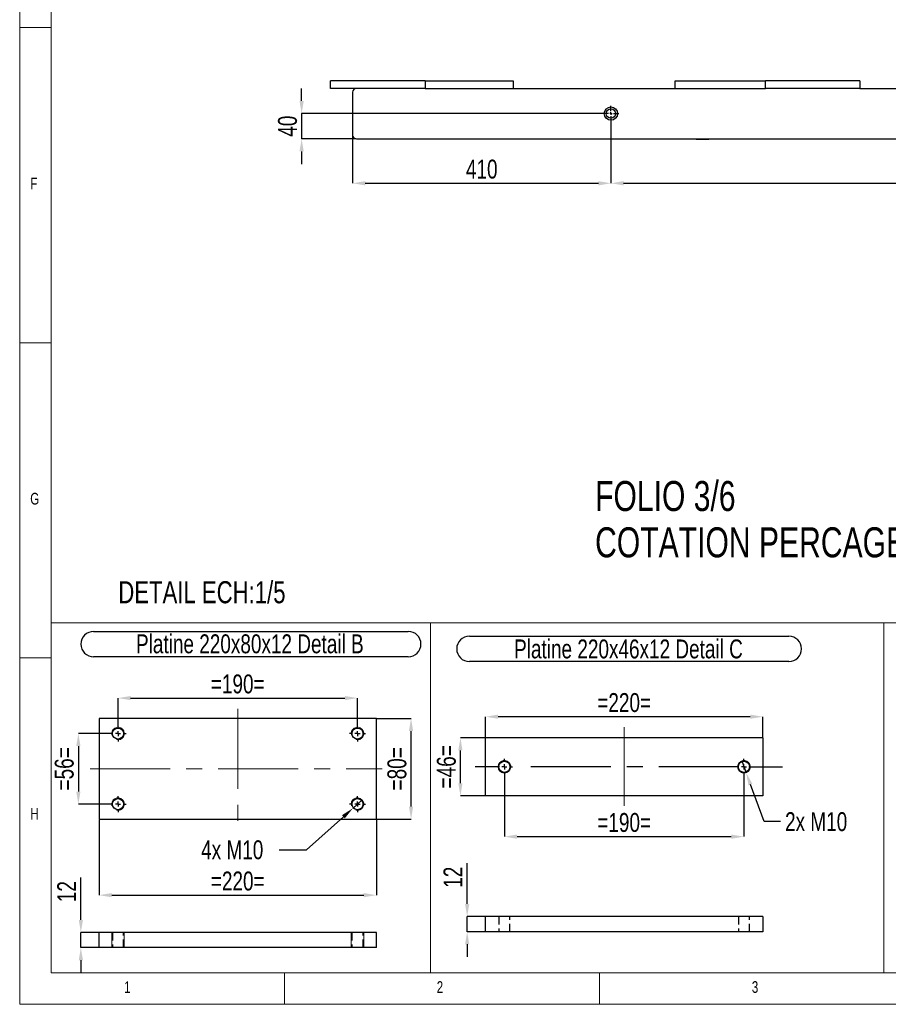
# Model space of a CAD drawing. Header units: millimetres. Extents: x 5 to 592, y 5 to 415.
# Tile 1 of 16: x 5 to 143, y 5 to 161. Entities that reach past the tile are written whole.
import ezdxf

# ---------------------------------------------------------------- set-up
doc = ezdxf.new("R2010")
doc.units = ezdxf.units.MM
doc.header["$PDSIZE"] = -1
doc.linetypes.add('CENTERX2', pattern=[20.32, 12.7, -2.54, 2.54, -2.54])
doc.linetypes.add('HIDDEN', pattern=[1.905, 1.27, -0.635])
for name, color, linetype in [('COTES', 1, 'Continuous'), ('NOTES', 6, 'Continuous'), ('TRAIT-FINS', 9, 'Continuous'), ('TRAIT-MIXTES', 3, 'CENTERX2'), ('TRAIT-TIRET', 2, 'HIDDEN')]:
    doc.layers.add(name, color=color, linetype=linetype)
doc.layers.add('TRAIT-FORT', color=4, linetype='Continuous', lineweight=25)
doc.styles.add('SLDTEXTSTYLE0', font='TXT', dxfattribs={"width": 0.75})
doc.dimstyles.new('SLDDIMSTYLE2', dxfattribs={"dimtxt": 3, "dimasz": 2, "dimexe": 0, "dimexo": 0.0625, "dimgap": 0.75, "dimtad": 1, "dimdec": 0, "dimlfac": 10, "dimrnd": 1e-09, "dimzin": 12, "dimdsep": 46, "dimtxsty": 'SLDTEXTSTYLE0', "dimsah": 1, "dimcen": 0.09, "dimadec": 0, "dimazin": 3, "dimtfac": 1, "dimtdec": 0, "dimtofl": 0, "dimtmove": 0, "dimatfit": 3, "dimfxl": 1, "dimfrac": 2, "dimtolj": 1, "dimtzin": 12, "dimarcsym": 0})
doc.dimstyles.new('SLDDIMSTYLE3', dxfattribs={"dimtxt": 3, "dimasz": 2, "dimexe": 0, "dimexo": 0.0625, "dimgap": 0.75, "dimtad": 1, "dimdec": 0, "dimlfac": 10, "dimrnd": 1e-09, "dimzin": 12, "dimdsep": 46, "dimtxsty": 'SLDTEXTSTYLE0', "dimsah": 1, "dimcen": 0.09, "dimadec": 0, "dimazin": 3, "dimtfac": 1, "dimtdec": 0, "dimtmove": 0, "dimatfit": 0, "dimfxl": 1, "dimfrac": 2, "dimtolj": 1, "dimtzin": 12, "dimarcsym": 0})
doc.dimstyles.new('SLDDIMSTYLE4', dxfattribs={"dimtxt": 3, "dimasz": 2, "dimexe": 0, "dimexo": 0.0625, "dimgap": 0.75, "dimtad": 0, "dimtih": 1, "dimtoh": 1, "dimdec": 0, "dimlfac": 5, "dimrnd": 1e-09, "dimzin": 12, "dimdsep": 46, "dimtxsty": 'SLDTEXTSTYLE0', "dimblk1": 'NONE', "dimsah": 1, "dimcen": 0, "dimadec": 0, "dimazin": 3, "dimtfac": 1, "dimtdec": 0, "dimtmove": 0, "dimatfit": 3, "dimldrblk": 'NONE', "dimfxl": 1, "dimfrac": 2, "dimtolj": 1, "dimtzin": 12, "dimarcsym": 0})
doc.dimstyles.new('SLDDIMSTYLE5', dxfattribs={"dimtxt": 3, "dimasz": 2, "dimexe": 0, "dimexo": 0.0625, "dimgap": 0.75, "dimtad": 1, "dimdec": 0, "dimlfac": 5, "dimrnd": 1e-09, "dimzin": 12, "dimdsep": 46, "dimtxsty": 'SLDTEXTSTYLE0', "dimsah": 1, "dimcen": 0.09, "dimadec": 0, "dimazin": 3, "dimtfac": 1, "dimtdec": 0, "dimtmove": 0, "dimatfit": 0, "dimfxl": 1, "dimfrac": 2, "dimtolj": 1, "dimtzin": 12, "dimarcsym": 0})
doc.dimstyles.new('SLDDIMSTYLE6', dxfattribs={"dimtxt": 3, "dimasz": 2, "dimexe": 0, "dimexo": 0.0625, "dimgap": 0.75, "dimtad": 1, "dimdec": 0, "dimlfac": 5, "dimrnd": 1e-09, "dimzin": 12, "dimdsep": 46, "dimtxsty": 'SLDTEXTSTYLE0', "dimsah": 1, "dimcen": 0.09, "dimadec": 0, "dimazin": 3, "dimtfac": 1, "dimtdec": 0, "dimtofl": 0, "dimtmove": 0, "dimatfit": 3, "dimfxl": 1, "dimfrac": 2, "dimtolj": 1, "dimtzin": 12, "dimarcsym": 0})

# ---------------------------------------------------------------- blocks, each defined once
blk = doc.blocks.new('SW_NOTE_1')
at = {"layer": 'NOTES', "color": 0, "attachment_point": 1, "style": 'SLDTEXTSTYLE0'}
for s, insert, char_height in [('FOLIO 3/6', (0, 6.14), 4.762), ('COTATION PERCAGES KIT SISMIQUE SUR LE FOLIO 6', (0, -1.21), 4.7625)]:
    blk.add_mtext(s, dxfattribs=dict(at, insert=insert, char_height=char_height))
blk = doc.blocks.new('_D_23')
at = {"layer": 'COTES', "color": 0, "lineweight": -2, "transparency": 16777216}
for p, q in [((119.58, 43.63), (120.27, 41.75)), ((123.13, 33.99), (120.96, 39.88)), ((125.7, 33.99), (123.13, 33.99))]:
    blk.add_line(p, q, dxfattribs=at)
at = {"layer": 'COTES', "color": 0, "transparency": 16777216}
blk.add_solid([(121.27, 39.99), (120.65, 39.76), (120.27, 41.75)], dxfattribs=at)
at = {"layer": 'Defpoints', "color": 0, "transparency": 16777216}
for p in [(119.58, 43.63), (120.27, 41.75)]:
    blk.add_point(p, dxfattribs=at)
at = {"layer": 'COTES', "color": 0, "transparency": 16777216, "insert": (126.45, 35.49), "char_height": 3, "attachment_point": 1, "style": 'SLDTEXTSTYLE0'}
blk.add_mtext('\\A1;2x M10', dxfattribs=at)
blk = doc.blocks.new('_None')
blk = doc.blocks.new('_D_24')
at = {"layer": 'COTES', "color": 0, "lineweight": -2, "transparency": 16777216}
for p, q in [((78.86, 47.29), (74.94, 47.29)), ((74.94, 40.09), (74.94, 45.29)), ((78.86, 38.09), (74.94, 38.09))]:
    blk.add_line(p, q, dxfattribs=at)
at = {"layer": 'COTES', "color": 0, "transparency": 16777216}
for points in [[(74.6, 45.29), (75.27, 45.29), (74.94, 47.29)], [(74.6, 40.09), (75.27, 40.09), (74.94, 38.09)]]:
    blk.add_solid(points, dxfattribs=at)
at = {"layer": 'Defpoints', "color": 0, "transparency": 16777216}
for p in [(74.94, 47.29), (78.92, 47.29), (78.92, 38.09)]:
    blk.add_point(p, dxfattribs=at)
at = {"layer": 'COTES', "color": 0, "transparency": 16777216, "insert": (71.19, 42.69), "char_height": 3, "attachment_point": 2, "rotation": 90, "style": 'SLDTEXTSTYLE0'}
blk.add_mtext('\\A1;=46=', dxfattribs=at)
blk = doc.blocks.new('_D_25')
at = {"layer": 'COTES', "color": 0, "lineweight": -2, "transparency": 16777216}
for p, q in [((81.92, 41.35), (81.92, 31.61)), ((119.92, 41.35), (119.92, 31.61)), ((83.92, 31.61), (117.92, 31.61))]:
    blk.add_line(p, q, dxfattribs=at)
at = {"layer": 'COTES', "color": 0, "transparency": 16777216}
for points in [[(83.92, 31.94), (83.92, 31.27), (81.92, 31.61)], [(117.92, 31.94), (117.92, 31.27), (119.92, 31.61)]]:
    blk.add_solid(points, dxfattribs=at)
at = {"layer": 'Defpoints', "color": 0, "transparency": 16777216}
for p in [(81.92, 41.41), (119.92, 41.41), (119.92, 31.61)]:
    blk.add_point(p, dxfattribs=at)
at = {"layer": 'COTES', "color": 0, "transparency": 16777216, "insert": (100.92, 35.36), "char_height": 3, "attachment_point": 2, "style": 'SLDTEXTSTYLE0'}
blk.add_mtext('\\A1;=190=', dxfattribs=at)
blk = doc.blocks.new('_D_26')
at = {"layer": 'COTES', "color": 0, "lineweight": -2, "transparency": 16777216}
for p, q in [((78.92, 47.36), (78.92, 50.64)), ((120.92, 50.64), (80.92, 50.64)), ((122.92, 47.36), (122.92, 50.64))]:
    blk.add_line(p, q, dxfattribs=at)
at = {"layer": 'COTES', "color": 0, "transparency": 16777216}
for points in [[(80.92, 50.98), (80.92, 50.31), (78.92, 50.64)], [(120.92, 50.98), (120.92, 50.31), (122.92, 50.64)]]:
    blk.add_solid(points, dxfattribs=at)
at = {"layer": 'Defpoints', "color": 0, "transparency": 16777216}
for p in [(78.92, 50.64), (78.92, 47.29), (122.92, 47.29)]:
    blk.add_point(p, dxfattribs=at)
at = {"layer": 'COTES', "color": 0, "transparency": 16777216, "insert": (100.92, 54.39), "char_height": 3, "attachment_point": 2, "style": 'SLDTEXTSTYLE0'}
blk.add_mtext('\\A1;=220=', dxfattribs=at)
blk = doc.blocks.new('SW_NOTE_4')
at = {"layer": 'NOTES', "color": 0}
for p, q in [((-0.07, 4.39), (50.62, 4.39)), ((50.62, 0.37), (-0.07, 0.37))]:
    blk.add_line(p, q, dxfattribs=at)
for centre, start, end in [((-0.07, 2.38), 90, 270), ((50.62, 2.38), 270, 90)]:
    blk.add_arc(centre, 2.01, start, end, dxfattribs=at)
at = {"layer": 'NOTES', "color": 0, "insert": (25.17, 3.87), "char_height": 3, "attachment_point": 2, "style": 'SLDTEXTSTYLE0'}
blk.add_mtext('Platine 220x46x12 Detail C', dxfattribs=at)
blk = doc.blocks.new('SW_CENTERMARKSYMBOL_10')
at = {"layer": 'TRAIT-MIXTES', "color": 0}
for p, q in [((-0.8, 0), (-4.63, 0)), ((0, 0), (-0.4, 0)), ((0, 0.8), (0, 1.28)), ((0, 0), (0, 0.4)), ((0, 0), (0, -0.4)), ((0, 0), (0.4, 0)), ((0.8, 0), (1.28, 0)), ((0, -0.8), (0, -1.28))]:
    blk.add_line(p, q, dxfattribs=at)
blk = doc.blocks.new('SW_CENTERMARKSYMBOL_11')
at = {"layer": 'TRAIT-MIXTES', "color": 0}
for p, q in [((-0.8, 0), (-35.9, 0)), ((0, 0), (-0.4, 0)), ((0, 0.8), (0, 1.28)), ((0, 0), (0, 0.4)), ((0, 0), (0, -0.4)), ((0, 0), (0.4, 0)), ((0.8, 0), (6.14, 0)), ((0, -0.8), (0, -1.28))]:
    blk.add_line(p, q, dxfattribs=at)
blk = doc.blocks.new('_D_32')
at = {"layer": 'COTES', "color": 0, "lineweight": -2, "transparency": 16777216}
for p, q in [((76, 20.92), (76, 27.42)), ((78.86, 18.92), (76, 18.92)), ((76, 16.52), (76, 18.92)), ((78.86, 16.52), (76, 16.52)), ((76, 14.52), (76, 12.52))]:
    blk.add_line(p, q, dxfattribs=at)
at = {"layer": 'COTES', "color": 0, "transparency": 16777216}
for points in [[(75.67, 20.92), (76.34, 20.92), (76, 18.92)], [(75.67, 14.52), (76.34, 14.52), (76, 16.52)]]:
    blk.add_solid(points, dxfattribs=at)
at = {"layer": 'Defpoints', "color": 0, "transparency": 16777216}
for p in [(76, 18.92), (78.92, 18.92), (78.92, 16.52)]:
    blk.add_point(p, dxfattribs=at)
at = {"layer": 'COTES', "color": 0, "transparency": 16777216, "insert": (72.25, 25.17), "char_height": 3, "attachment_point": 2, "rotation": 90, "style": 'SLDTEXTSTYLE0'}
blk.add_mtext('\\A1;12', dxfattribs=at)
blk = doc.blocks.new('_D_40')
at = {"layer": 'COTES', "color": 0, "lineweight": -2, "transparency": 16777216}
for p, q in [((98.82, 145.05), (98.82, 135.3)), ((229.82, 145.05), (229.82, 135.3)), ((100.82, 135.3), (227.82, 135.3))]:
    blk.add_line(p, q, dxfattribs=at)
at = {"layer": 'COTES', "color": 0, "transparency": 16777216}
for points in [[(100.82, 135.64), (100.82, 134.97), (98.82, 135.3)], [(227.82, 135.64), (227.82, 134.97), (229.82, 135.3)]]:
    blk.add_solid(points, dxfattribs=at)
at = {"layer": 'Defpoints', "color": 0, "transparency": 16777216}
for p in [(98.82, 145.11), (229.82, 145.11), (229.82, 135.3)]:
    blk.add_point(p, dxfattribs=at)
at = {"layer": 'COTES', "color": 0, "transparency": 16777216, "insert": (164.32, 139.05), "char_height": 3, "attachment_point": 2, "style": 'SLDTEXTSTYLE0'}
blk.add_mtext('\\A1;1310', dxfattribs=at)
blk = doc.blocks.new('_D_41')
at = {"layer": 'COTES', "color": 0, "lineweight": -2, "transparency": 16777216}
for p, q in [((98.82, 145.05), (98.82, 135.3)), ((57.82, 142.9), (57.82, 135.3)), ((59.82, 135.3), (96.82, 135.3))]:
    blk.add_line(p, q, dxfattribs=at)
at = {"layer": 'COTES', "color": 0, "transparency": 16777216}
for points in [[(59.82, 135.64), (59.82, 134.97), (57.82, 135.3)], [(96.82, 135.64), (96.82, 134.97), (98.82, 135.3)]]:
    blk.add_solid(points, dxfattribs=at)
at = {"layer": 'Defpoints', "color": 0, "transparency": 16777216}
for p in [(98.82, 145.11), (57.82, 142.96), (98.82, 135.3)]:
    blk.add_point(p, dxfattribs=at)
at = {"layer": 'COTES', "color": 0, "transparency": 16777216, "insert": (78.32, 139.05), "char_height": 3, "attachment_point": 2, "style": 'SLDTEXTSTYLE0'}
blk.add_mtext('\\A1;410', dxfattribs=at)
blk = doc.blocks.new('_D_42')
at = {"layer": 'COTES', "color": 0, "lineweight": -2, "transparency": 16777216}
for p, q in [((49.74, 148.36), (49.74, 150.36)), ((97.51, 146.36), (49.74, 146.36)), ((49.74, 146.36), (49.74, 142.36)), ((58.36, 142.36), (49.74, 142.36)), ((49.74, 140.36), (49.74, 138.36))]:
    blk.add_line(p, q, dxfattribs=at)
at = {"layer": 'COTES', "color": 0, "transparency": 16777216}
for points in [[(49.4, 148.36), (50.07, 148.36), (49.74, 146.36)], [(49.4, 140.36), (50.07, 140.36), (49.74, 142.36)]]:
    blk.add_solid(points, dxfattribs=at)
at = {"layer": 'Defpoints', "color": 0, "transparency": 16777216}
for p in [(97.57, 146.36), (49.74, 142.36), (58.42, 142.36)]:
    blk.add_point(p, dxfattribs=at)
at = {"layer": 'COTES', "color": 0, "transparency": 16777216, "insert": (45.99, 144.36), "char_height": 3, "attachment_point": 2, "rotation": 90, "style": 'SLDTEXTSTYLE0'}
blk.add_mtext('\\A1;40', dxfattribs=at)
blk = doc.blocks.new('SW_CENTERMARKSYMBOL_22')
at = {"layer": 'TRAIT-MIXTES', "color": 0}
for p, q in [((-0.4, 0), (-1.25, 0)), ((0, 0), (-0.2, 0)), ((0, 0), (-0.2, 0)), ((0, 0.4), (0, 1.25)), ((0, 0), (0, 0.2)), ((0, 0), (0, 0.2)), ((0, 0), (0, -0.2)), ((0, 0), (0.2, 0)), ((0, 0), (0, -0.2)), ((0, 0), (0.2, 0)), ((0.4, 0), (1.25, 0)), ((0, -0.4), (0, -1.25))]:
    blk.add_line(p, q, dxfattribs=at)
blk = doc.blocks.new('SW_CENTERMARKSYMBOL_23')
at = {"layer": 'TRAIT-MIXTES', "color": 0}
for p, q in [((-0.4, 0), (-1.25, 0)), ((0, 0), (-0.2, 0)), ((0, 0), (-0.2, 0)), ((0, 0.4), (0, 1.25)), ((0, 0), (0, 0.2)), ((0, 0), (0, 0.2)), ((0, 0), (0, -0.2)), ((0, 0), (0.2, 0)), ((0, 0), (0, -0.2)), ((0, 0), (0.2, 0)), ((0.4, 0), (1.25, 0)), ((0, -0.4), (0, -1.25))]:
    blk.add_line(p, q, dxfattribs=at)
blk = doc.blocks.new('_D_95')
at = {"layer": 'COTES', "color": 0, "lineweight": -2, "transparency": 16777216}
for p, q in [((19.26, 47.97), (14.31, 47.97)), ((14.31, 45.97), (14.31, 38.77)), ((19.26, 36.77), (14.31, 36.77))]:
    blk.add_line(p, q, dxfattribs=at)
at = {"layer": 'COTES', "color": 0, "transparency": 16777216}
for points in [[(13.97, 45.97), (14.64, 45.97), (14.31, 47.97)], [(13.97, 38.77), (14.64, 38.77), (14.31, 36.77)]]:
    blk.add_solid(points, dxfattribs=at)
at = {"layer": 'Defpoints', "color": 0, "transparency": 16777216}
for p in [(19.32, 47.97), (14.31, 36.77), (19.32, 36.77)]:
    blk.add_point(p, dxfattribs=at)
at = {"layer": 'COTES', "color": 0, "transparency": 16777216, "insert": (10.56, 42.37), "char_height": 3, "attachment_point": 2, "rotation": 90, "style": 'SLDTEXTSTYLE0'}
blk.add_mtext('\\A1;=56=', dxfattribs=at)
blk = doc.blocks.new('_D_96')
at = {"layer": 'COTES', "color": 0, "lineweight": -2, "transparency": 16777216}
for p, q in [((17.6, 34.3), (17.6, 22.32)), ((61.6, 34.3), (61.6, 22.32)), ((19.6, 22.32), (59.6, 22.32))]:
    blk.add_line(p, q, dxfattribs=at)
at = {"layer": 'COTES', "color": 0, "transparency": 16777216}
for points in [[(19.6, 22.66), (19.6, 21.99), (17.6, 22.32)], [(59.6, 22.66), (59.6, 21.99), (61.6, 22.32)]]:
    blk.add_solid(points, dxfattribs=at)
at = {"layer": 'Defpoints', "color": 0, "transparency": 16777216}
for p in [(17.6, 34.37), (61.6, 34.37), (61.6, 22.32)]:
    blk.add_point(p, dxfattribs=at)
at = {"layer": 'COTES', "color": 0, "transparency": 16777216, "insert": (39.6, 26.07), "char_height": 3, "attachment_point": 2, "style": 'SLDTEXTSTYLE0'}
blk.add_mtext('\\A1;=220=', dxfattribs=at)
blk = doc.blocks.new('_D_97')
at = {"layer": 'COTES', "color": 0, "lineweight": -2, "transparency": 16777216}
for p, q in [((20.6, 49.31), (20.6, 53.6)), ((22.6, 53.6), (56.6, 53.6)), ((58.6, 49.31), (58.6, 53.6))]:
    blk.add_line(p, q, dxfattribs=at)
at = {"layer": 'COTES', "color": 0, "transparency": 16777216}
for points in [[(22.6, 53.93), (22.6, 53.27), (20.6, 53.6)], [(56.6, 53.93), (56.6, 53.27), (58.6, 53.6)]]:
    blk.add_solid(points, dxfattribs=at)
at = {"layer": 'Defpoints', "color": 0, "transparency": 16777216}
for p in [(58.6, 53.6), (20.6, 49.25), (58.6, 49.25)]:
    blk.add_point(p, dxfattribs=at)
at = {"layer": 'COTES', "color": 0, "transparency": 16777216, "insert": (39.6, 57.35), "char_height": 3, "attachment_point": 2, "style": 'SLDTEXTSTYLE0'}
blk.add_mtext('\\A1;=190=', dxfattribs=at)
blk = doc.blocks.new('_D_98')
at = {"layer": 'COTES', "color": 0, "lineweight": -2, "transparency": 16777216}
for p, q in [((61.66, 50.37), (67.1, 50.37)), ((67.1, 36.37), (67.1, 48.37)), ((61.66, 34.37), (67.1, 34.37))]:
    blk.add_line(p, q, dxfattribs=at)
at = {"layer": 'COTES', "color": 0, "transparency": 16777216}
for points in [[(66.77, 48.37), (67.44, 48.37), (67.1, 50.37)], [(66.77, 36.37), (67.44, 36.37), (67.1, 34.37)]]:
    blk.add_solid(points, dxfattribs=at)
at = {"layer": 'Defpoints', "color": 0, "transparency": 16777216}
for p in [(61.6, 50.37), (67.1, 50.37), (61.6, 34.37)]:
    blk.add_point(p, dxfattribs=at)
at = {"layer": 'COTES', "color": 0, "transparency": 16777216, "insert": (63.35, 42.37), "char_height": 3, "attachment_point": 2, "rotation": 90, "style": 'SLDTEXTSTYLE0'}
blk.add_mtext('\\A1;=80=', dxfattribs=at)
blk = doc.blocks.new('_D_99')
at = {"layer": 'COTES', "color": 0, "lineweight": -2, "transparency": 16777216}
for p, q in [((59.34, 37.43), (57.85, 36.1)), ((50.52, 29.52), (56.37, 34.76)), ((46.16, 29.52), (50.52, 29.52))]:
    blk.add_line(p, q, dxfattribs=at)
at = {"layer": 'COTES', "color": 0, "transparency": 16777216}
blk.add_solid([(56.14, 35.01), (56.59, 34.51), (57.85, 36.1)], dxfattribs=at)
at = {"layer": 'Defpoints', "color": 0, "transparency": 16777216}
for p in [(57.85, 36.1), (59.34, 37.43)]:
    blk.add_point(p, dxfattribs=at)
at = {"layer": 'COTES', "color": 0, "transparency": 16777216, "insert": (33.79, 31.02), "char_height": 3, "attachment_point": 1, "style": 'SLDTEXTSTYLE0'}
blk.add_mtext('\\A1;4x M10', dxfattribs=at)
blk = doc.blocks.new('SW_NOTE_41')
at = {"layer": 'NOTES', "color": 0}
for p, q in [((-0.04, 4.34), (49.89, 4.34)), ((49.89, 0.31), (-0.04, 0.31))]:
    blk.add_line(p, q, dxfattribs=at)
for centre, start, end in [((-0.04, 2.33), 90, 270), ((49.89, 2.33), 270, 90)]:
    blk.add_arc(centre, 2.01, start, end, dxfattribs=at)
at = {"layer": 'NOTES', "color": 0, "insert": (24.75, 3.87), "char_height": 3, "attachment_point": 2, "style": 'SLDTEXTSTYLE0'}
blk.add_mtext('Platine 220x80x12 Detail B', dxfattribs=at)
blk = doc.blocks.new('SW_CENTERMARKSYMBOL_57')
at = {"layer": 'TRAIT-MIXTES', "color": 0}
for p, q in [((-0.8, 0), (-1.28, 0)), ((0, 0), (-0.4, 0)), ((0, 0.8), (0, 1.28)), ((0, 0), (0, 0.4)), ((0, 0), (0, -0.4)), ((0, 0), (0.4, 0)), ((0.8, 0), (1.28, 0)), ((0, -0.8), (0, -1.28))]:
    blk.add_line(p, q, dxfattribs=at)
blk = doc.blocks.new('SW_CENTERMARKSYMBOL_58')
at = {"layer": 'TRAIT-MIXTES', "color": 0}
for p, q in [((-0.8, 0), (-1.28, 0)), ((0, 0), (-0.4, 0)), ((0, 0.8), (0, 1.28)), ((0, 0), (0, 0.4)), ((0, 0), (0, -0.4)), ((0, 0), (0.4, 0)), ((0.8, 0), (1.28, 0)), ((0, -0.8), (0, -1.28))]:
    blk.add_line(p, q, dxfattribs=at)
blk = doc.blocks.new('SW_CENTERMARKSYMBOL_59')
at = {"layer": 'TRAIT-MIXTES', "color": 0}
for p, q in [((-0.8, 0), (-1.28, 0)), ((0, 0), (-0.4, 0)), ((0, 0.8), (0, 1.28)), ((0, 0), (0, 0.4)), ((0, 0), (0, -0.4)), ((0, 0), (0.4, 0)), ((0.8, 0), (1.28, 0)), ((0, -0.8), (0, -1.28))]:
    blk.add_line(p, q, dxfattribs=at)
blk = doc.blocks.new('SW_CENTERMARKSYMBOL_60')
at = {"layer": 'TRAIT-MIXTES', "color": 0}
for p, q in [((-0.8, 0), (-1.28, 0)), ((0, 0), (-0.4, 0)), ((0, 0.8), (0, 1.28)), ((0, 0), (0, 0.4)), ((0, 0), (0, -0.4)), ((0, 0), (0.4, 0)), ((0.8, 0), (1.28, 0)), ((0, -0.8), (0, -1.28))]:
    blk.add_line(p, q, dxfattribs=at)
blk = doc.blocks.new('_D_118')
at = {"layer": 'COTES', "color": 0, "lineweight": -2, "transparency": 16777216}
for p, q in [((14.7, 18.4), (14.7, 25.13)), ((17.54, 16.4), (14.7, 16.4)), ((14.7, 14), (14.7, 16.4)), ((17.54, 14), (14.7, 14)), ((14.7, 12), (14.7, 10))]:
    blk.add_line(p, q, dxfattribs=at)
at = {"layer": 'COTES', "color": 0, "transparency": 16777216}
for points in [[(14.37, 18.4), (15.04, 18.4), (14.7, 16.4)], [(14.37, 12), (15.04, 12), (14.7, 14)]]:
    blk.add_solid(points, dxfattribs=at)
at = {"layer": 'Defpoints', "color": 0, "transparency": 16777216}
for p in [(14.7, 16.4), (17.6, 16.4), (17.6, 14)]:
    blk.add_point(p, dxfattribs=at)
at = {"layer": 'COTES', "color": 0, "transparency": 16777216, "insert": (10.95, 22.88), "char_height": 3, "attachment_point": 2, "rotation": 90, "style": 'SLDTEXTSTYLE0'}
blk.add_mtext('\\A1;12', dxfattribs=at)

msp = doc.modelspace()

# ---------------------------------------------------------------- linework, layer by layer
at = {"lineweight": 18}
for p, q in [((5, 415), (5, 5)), ((10, 410), (10, 10)), ((10, 160), (5, 160)), ((5, 110), (10, 110)), ((10, 10), (10, 65.56)), ((10, 65.56), (70.2, 65.56)), ((70.2, 10), (70.2, 65.56)), ((70.2, 65.56), (142.1, 65.56)), ((70.2, 65.56), (70.2, 10)), ((142.1, 65.56), (142.1, 10)), ((142.1, 10), (142.1, 65.56)), ((142.1, 65.56), (206.33, 65.56)), ((10, 60), (5, 60)), ((10, 10), (70.2, 10)), ((10, 10), (584, 10)), ((47, 5), (47, 10)), ((70.2, 10), (142.1, 10)), ((97, 10), (97, 5)), ((142.1, 10), (206.33, 10)), ((5, 5), (589, 5))]:
    msp.add_line(p, q, dxfattribs=at)
at = {"layer": 'TRAIT-FINS', "lineweight": 18}
for p, q in [((19.6, 14), (19.6, 16.4)), ((21.6, 16.4), (19.6, 16.4)), ((19.6, 14), (19.6, 16.4)), ((21.6, 16.4), (19.6, 16.4)), ((21.6, 14), (21.6, 16.4)), ((21.6, 14), (21.6, 16.4)), ((57.6, 14), (57.6, 16.4)), ((59.6, 16.4), (57.6, 16.4)), ((57.6, 14), (57.6, 16.4)), ((59.6, 16.4), (57.6, 16.4)), ((59.6, 14), (59.6, 16.4)), ((59.6, 14), (59.6, 16.4))]:
    msp.add_line(p, q, dxfattribs=at)
for centre in [(81.92, 42.69), (119.92, 42.69)]:
    msp.add_circle(centre, 1, dxfattribs=at)
for centre in [(20.6, 47.97), (58.6, 47.97), (81.92, 42.69), (119.92, 42.69), (20.6, 36.77), (58.6, 36.77)]:
    msp.add_arc(centre, 1, 255, 195, dxfattribs=at)
at = {"layer": 'TRAIT-FORT', "lineweight": 25}
for p, q in [((54.32, 150.36), (54.32, 151.56)), ((69.32, 151.56), (54.32, 151.56)), ((69.32, 150.36), (54.32, 150.36)), ((69.32, 151.56), (83.32, 151.56)), ((69.32, 151.56), (69.32, 150.36)), ((69.32, 150.36), (123.32, 150.36)), ((83.32, 151.56), (83.32, 150.36)), ((109.02, 151.56), (123.32, 151.56)), ((109.02, 150.36), (109.02, 151.56)), ((138.32, 151.56), (123.32, 151.56)), ((123.32, 150.36), (123.32, 151.56)), ((138.32, 150.36), (123.32, 150.36)), ((138.32, 151.56), (138.32, 150.36)), ((138.32, 150.36), (213.32, 150.36)), ((57.82, 149.76), (57.82, 142.96)), ((58.42, 142.36), (289.22, 142.36)), ((112.34, 142.36), (112.34, 142.26)), ((114.34, 142.26), (112.34, 142.26)), ((114.34, 142.26), (114.34, 142.36)), ((61.6, 50.37), (17.6, 50.37)), ((17.6, 50.37), (17.6, 34.37)), ((61.6, 34.37), (61.6, 50.37)), ((122.92, 47.29), (78.92, 47.29)), ((78.92, 38.09), (78.92, 47.29)), ((122.92, 47.29), (122.92, 38.09)), ((122.92, 38.09), (78.92, 38.09)), ((17.6, 34.37), (61.6, 34.37)), ((122.92, 18.92), (78.92, 18.92)), ((78.92, 16.52), (78.92, 18.92)), ((122.92, 18.92), (122.92, 16.52)), ((61.6, 16.4), (17.6, 16.4)), ((17.6, 14), (17.6, 16.4)), ((61.6, 14), (61.6, 16.4)), ((122.92, 16.52), (78.92, 16.52)), ((61.6, 14), (17.6, 14))]:
    msp.add_line(p, q, dxfattribs=at)
for centre, radius in [((98.82, 146.36), 1.05), ((98.82, 146.36), 0.75), ((20.6, 47.97), 0.88), ((58.6, 47.97), 0.88), ((81.92, 42.69), 0.88), ((119.92, 42.69), 0.88), ((20.6, 36.77), 0.88), ((58.6, 36.77), 0.88)]:
    msp.add_circle(centre, radius, dxfattribs=at)
for centre, start, end in [((58.42, 149.76), 90, 180), ((58.42, 142.96), 180, 270)]:
    msp.add_arc(centre, 0.6, start, end, dxfattribs=at)
at = {"layer": 'TRAIT-MIXTES', "lineweight": 18}
for p, q in [((39.6, 51.89), (39.6, 33.19)), ((100.92, 49), (100.92, 36.49)), ((16.18, 42.37), (62.53, 42.37))]:
    msp.add_line(p, q, dxfattribs=at)
at = {"layer": 'TRAIT-TIRET'}
for p, q in [((81.04, 18.92), (81.04, 16.52)), ((82.8, 16.52), (82.8, 18.92)), ((119.04, 18.92), (119.04, 16.52)), ((120.8, 16.52), (120.8, 18.92)), ((19.72, 16.4), (19.72, 14)), ((21.48, 14), (21.48, 16.4)), ((57.72, 16.4), (57.72, 14)), ((59.48, 14), (59.48, 16.4))]:
    msp.add_line(p, q, dxfattribs=at)

# ---------------------------------------------------------------- block references
at = {"layer": 'NOTES'}
for name, p in [('SW_NOTE_1', (96.3, 81.91)), ('SW_NOTE_41', (16.77, 59.84)), ('SW_NOTE_4', (76.43, 59.03))]:
    msp.add_blockref(name, p, dxfattribs=at)
at = {"layer": 'TRAIT-MIXTES'}
for name, p in [('SW_CENTERMARKSYMBOL_22', (98.82, 146.36)), ('SW_CENTERMARKSYMBOL_23', (98.82, 146.36)), ('SW_CENTERMARKSYMBOL_60', (20.6, 47.97)), ('SW_CENTERMARKSYMBOL_58', (58.6, 47.97)), ('SW_CENTERMARKSYMBOL_10', (81.92, 42.69)), ('SW_CENTERMARKSYMBOL_11', (119.92, 42.69)), ('SW_CENTERMARKSYMBOL_59', (20.6, 36.77)), ('SW_CENTERMARKSYMBOL_57', (58.6, 36.77))]:
    msp.add_blockref(name, p, dxfattribs=at)

# ---------------------------------------------------------------- texts
at = {"layer": 'NOTES', "attachment_point": 1, "style": 'SLDTEXTSTYLE0'}
for s, insert, char_height in [('F', (6.67, 136.17), 1.85), ('G', (6.67, 86.17), 1.85), ('DETAIL ECH:1/5', (20.65, 72.15), 3.5), ('H', (6.67, 36.17), 1.85), ('1', (21.58, 8.67), 1.85), ('2', (71.17, 8.67), 1.85), ('3', (121.17, 8.67), 1.85)]:
    msp.add_mtext(s, dxfattribs=dict(at, insert=insert, char_height=char_height))

# ---------------------------------------------------------------- dimensions: what is measured, and where the dimension line sits
at = {"layer": 'COTES'}
for base, p1, p2, dimstyle, picture, middle in [((49.74, 142.36), (97.57, 146.36), (58.42, 142.36), 'SLDDIMSTYLE3', '_D_42', (49.74, 144.36)), ((76, 18.92), (78.92, 16.52), (78.92, 18.92), 'SLDDIMSTYLE5', '_D_32', (76, 25.17)), ((14.7, 16.4), (17.6, 14), (17.6, 16.4), 'SLDDIMSTYLE5', '_D_118', (14.7, 22.88))]:
    dim = msp.add_linear_dim(base=base, p1=p1, p2=p2, angle=90, dimstyle=dimstyle, dxfattribs=at)
    dim.commit()
    dim.dimension.update_dxf_attribs({"geometry": picture, "text_midpoint": middle, "dimtype": 160})
for base, p1, p2, picture, middle in [((98.82, 135.3), (57.82, 142.96), (98.82, 145.11), '_D_41', (78.32, 135.3)), ((229.82, 135.3), (98.82, 145.11), (229.82, 145.11), '_D_40', (164.32, 135.3))]:
    dim = msp.add_linear_dim(base=base, p1=p1, p2=p2, dimstyle='SLDDIMSTYLE2', dxfattribs=at)
    dim.commit()
    dim.dimension.update_dxf_attribs({"geometry": picture, "text_midpoint": middle, "dimtype": 160})
for base, p1, p2, picture, middle in [((58.6, 53.6), (20.6, 49.25), (58.6, 49.25), '_D_97', (39.6, 53.6)), ((78.92, 50.64), (122.92, 47.29), (78.92, 47.29), '_D_26', (100.92, 50.64)), ((119.92, 31.61), (81.92, 41.41), (119.92, 41.41), '_D_25', (100.92, 31.61))]:
    dim = msp.add_linear_dim(base=base, p1=p1, p2=p2, text='=<>=', dimstyle='SLDDIMSTYLE6', dxfattribs=at)
    dim.commit()
    dim.dimension.update_dxf_attribs({"geometry": picture, "text_midpoint": middle, "dimtype": 160})
for base, p1, p2, angle, dimstyle, picture, middle in [((67.1, 50.37), (61.6, 34.37), (61.6, 50.37), 90, 'SLDDIMSTYLE6', '_D_98', (67.1, 42.37)), ((14.31, 36.77), (19.32, 47.97), (19.32, 36.77), 90, 'SLDDIMSTYLE6', '_D_95', (14.31, 42.37)), ((74.94, 47.29), (78.92, 38.09), (78.92, 47.29), 90, 'SLDDIMSTYLE5', '_D_24', (74.94, 42.69)), ((61.6, 22.32), (17.6, 34.37), (61.6, 34.37), 0, 'SLDDIMSTYLE6', '_D_96', (39.6, 22.32))]:
    dim = msp.add_linear_dim(base=base, p1=p1, p2=p2, angle=angle, text='=<>=', dimstyle=dimstyle, dxfattribs=at)
    dim.commit()
    dim.dimension.update_dxf_attribs({"geometry": picture, "text_midpoint": middle, "dimtype": 160})
for p1, p2, text, picture, middle in [((119.58, 43.63), (120.27, 41.75), '2x M10', '_D_23', (132.27, 33.99)), ((59.34, 37.43), (57.85, 36.1), '4x M10', '_D_99', (39.6, 29.52))]:
    dim = msp.add_diameter_dim_2p(p1=p1, p2=p2, text=text, dimstyle='SLDDIMSTYLE4', override={"dimpost": '<>'}, dxfattribs=at)
    dim.commit()
    dim.dimension.update_dxf_attribs({"geometry": picture, "text_midpoint": middle, "dimtype": 163})

doc.saveas('drawing.dxf')
